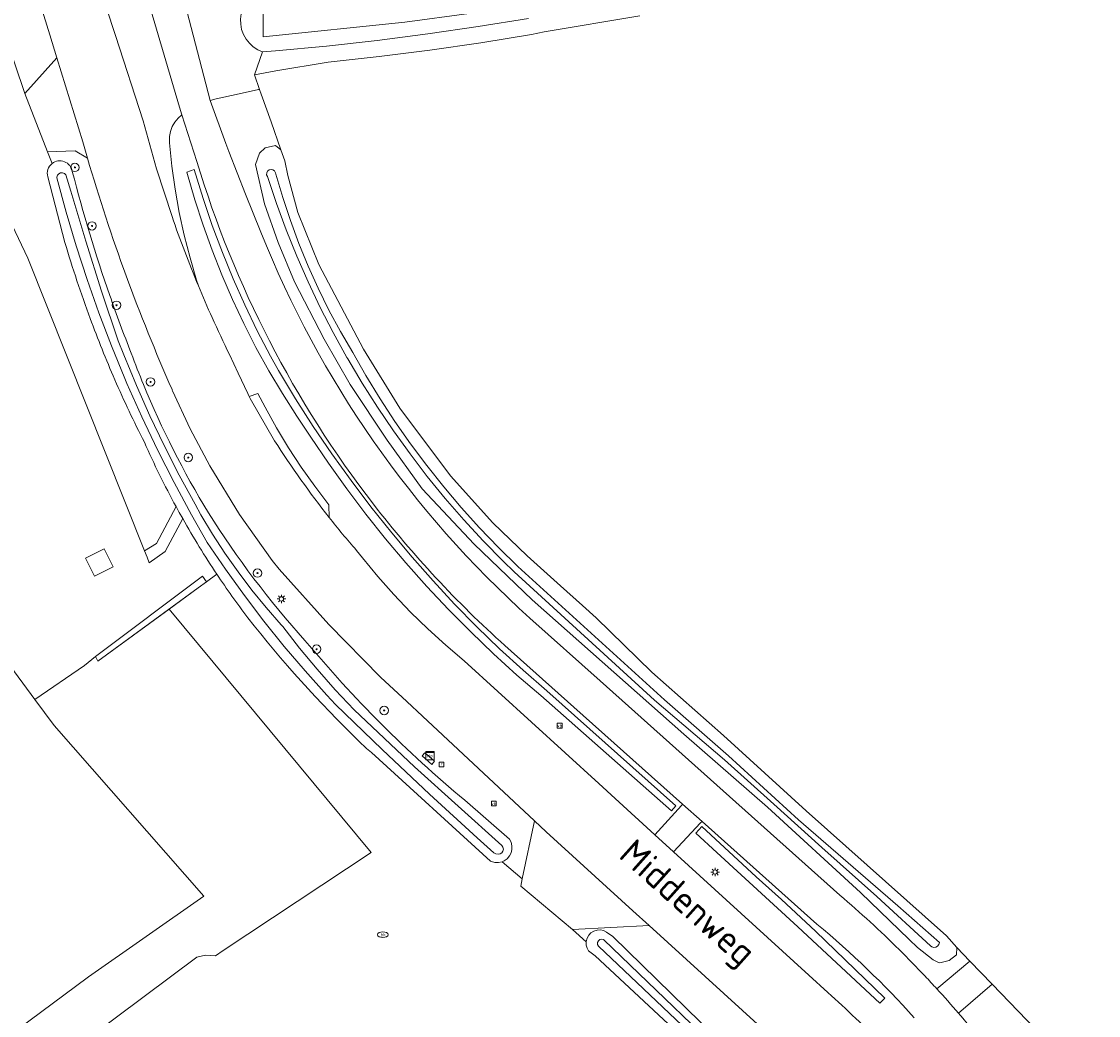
# Model space of a CAD drawing. Header units: metres. Extents: x 168032 to 180145, y 382923 to 399665.
# Tile 208 of 256: x 171078 to 171179, y 396056 to 396150. Entities that reach past the tile are written whole.
import ezdxf
from ezdxf.enums import TextEntityAlignment as Align

# ---------------------------------------------------------------- set-up
doc = ezdxf.new("R2010")
doc.units = ezdxf.units.M
doc.layers.get('0').update_dxf_attribs({"color": 8, "lineweight": 18})
for name, color, linetype, lineweight in [('B-WE-GR-BEPLANTING_CULTUUR_BOSPLANTSOEN-GV', 8, 'Continuous', 18), ('B-WE-GR-BOOM-S', 8, 'Continuous', 18), ('B-WE-GR-BOUWLAND-GV', 8, 'Continuous', 18), ('B-WE-GR-GROENVOORZIENING-GV', 8, 'Continuous', 18), ('B-WE-GR-HAAG-GV', 8, 'Continuous', 18), ('B-WE-IE-MEUBILAIR_WEGMEUBILAIR-S', 8, 'Continuous', 25), ('B-WE-KL-ET_LS_OV_LICHTMAST-S', 8, 'Continuous', 18), ('B-WE-KL-WATER-S', 8, 'Continuous', 18), ('B-WE-OG-BEBOUWING_LAGE TRAFO-GV', 8, 'Continuous', 18), ('B-WE-OG-BEBOUWING_SCHUUR-GV', 8, 'Continuous', 18), ('B-WE-OG-TERREIN_CULTUURSCHEIDING-GV', 8, 'Continuous', 18), ('B-WE-OG-TERREIN_ERF-GV', 8, 'Continuous', 18), ('B-WE-OG-TOPOGRAFIE-T18', 8, 'Continuous', 18), ('B-WE-OG-WATER_SLOOT-GV', 8, 'Continuous', 18), ('B-WE-OG-WEG-GV', 8, 'Continuous', 18), ('B-WE-RI-GWA_RIOOLPUT-S', 8, 'Continuous', 18), ('B-WE-RI-TERREINKAST-S', 8, 'Continuous', 18), ('B-WE-VH-ONVERHARD-GV', 8, 'Continuous', 18), ('B-WE-VH-VERHARDING_ASFALT-GV', 8, 'Continuous', 18), ('B-WE-VH-VERHARDING_BETONSTRAATSTEEN-GV', 8, 'Continuous', 18), ('B-WE-VH-VERHARDING_GRASBETONSTEEN-GV', 8, 'Continuous', 18)]:
    doc.layers.add(name, color=color, linetype=linetype, lineweight=lineweight)
doc.styles.add('NLCS-ISO', font='NLCS-ISO.ttf')
doc.styles.add('NLCS-ISO-M200-T18', font='NLCS-ISO.ttf', dxfattribs={"height": 0.36})

# ---------------------------------------------------------------- blocks, each defined once
blk = doc.blocks.new('SIE-WEG_VERKEERSBORD-SO')
at = {"color": 0, "linetype": 'ByBlock', "lineweight": 18}
blk.add_lwpolyline([(-1.125, -1.125), (1.125, -1.125), (1.125, 1.125), (-1.125, 1.125)], close=True, dxfattribs=at)
at = {"color": 0, "linetype": 'ByBlock', "lineweight": 18, "style": 'NLCS-ISO'}
blk.add_text('vb', height=1.5, dxfattribs=at).set_placement((0, 0), align=Align.MIDDLE_CENTER)
blk = doc.blocks.new('SRI-TERREINKAST-SO')
at = {"color": 0, "linetype": 'ByBlock', "lineweight": 18}
for points in [[(-2, 2), (2, 2), (2, 1.68), (-2, 1.68)], [(-2, 1.52), (2, 1.52), (2, -2), (-2, -2)]]:
    blk.add_lwpolyline(points, close=True, dxfattribs=at)
at = {"color": 0, "linetype": 'ByBlock', "lineweight": 18, "style": 'NLCS-ISO'}
blk.add_text('rio', height=1.5, dxfattribs=at).set_placement((0, 0), align=Align.MIDDLE_CENTER)
blk = doc.blocks.new('SKL-ET_OV_LICHTMAST-SO')
at = {"color": 0, "linetype": 'ByBlock', "lineweight": 18}
for points in [[(-1.25, 0), (-2, 0)], [(-1.41, 1.41), (-0.88, 0.88)], [(0, 2), (0, 1.25)], [(0.88, 0.88), (1.41, 1.41)], [(2, 0), (1.25, 0)], [(-1.41, -1.41), (-0.88, -0.88)], [(0, -1.25), (0, -2)], [(0.88, -0.88), (1.41, -1.41)]]:
    blk.add_lwpolyline(points, dxfattribs=at)
blk.add_circle((0, 0), 1, dxfattribs=at)
blk = doc.blocks.new('SKL-WATER_BRANDKRAAN_BRANDPUT-SO')
at = {"color": 0, "linetype": 'ByBlock', "lineweight": 18}
blk.add_ellipse((0, 0), major_axis=(2.5, 0), ratio=0.54, dxfattribs=at)
at = {"color": 0, "linetype": 'ByBlock', "lineweight": 18, "style": 'NLCS-ISO'}
blk.add_text('bk', height=1.5, dxfattribs=at).set_placement((0.16, 0), align=Align.MIDDLE_CENTER)
blk = doc.blocks.new('SRI-PUT_INSPECTIEPUT_RIOOLPUT-SO')
at = {"color": 0, "linetype": 'ByBlock', "lineweight": 18}
blk.add_lwpolyline([(-1.12, -1.12), (1.12, -1.12), (1.12, 1.12), (-1.12, 1.12)], close=True, dxfattribs=at)
at = {"color": 0, "linetype": 'ByBlock', "lineweight": 18, "style": 'NLCS-ISO'}
blk.add_text('r', height=1.5, dxfattribs=at).set_placement((0, 0.28), align=Align.MIDDLE_CENTER)
blk = doc.blocks.new('SGR-BOOM_01-SO')
at = {"linetype": 'ByBlock', "lineweight": 18}
h = blk.add_hatch(color=0, dxfattribs=at)
h.dxf.hatch_style = 1
edge = h.paths.add_edge_path()
edge.add_arc((0, 0), 0.25, 0, 360)
at = {"color": 0, "linetype": 'ByBlock', "lineweight": 18}
for radius in [2, 0.25]:
    blk.add_circle((0, 0), radius, dxfattribs=at)

msp = doc.modelspace()

# ---------------------------------------------------------------- linework, layer by layer
at = {"layer": 'B-WE-GR-BEPLANTING_CULTUUR_BOSPLANTSOEN-GV', "flags": 128}
for points in [[(171080.206, 396137.239), (171078.042, 396142.746), (171076.16, 396148.326)], [(171072.344, 396139.721), (171078.323, 396127.203), (171089.355, 396099.574), (171090.473, 396100.268), (171092.336, 396103.746)], [(171080.62, 396136.127), (171080.206, 396137.239)], [(171081.844, 396128.673), (171080.214, 396134.89)]]:
    msp.add_lwpolyline(points, dxfattribs=at)
at = {"layer": 'B-WE-GR-BEPLANTING_CULTUUR_BOSPLANTSOEN-GV'}
for points in [[(171080.214, 396134.89, -0.2990056), (171080.62, 396136.127)], [(171084.22, 396121.511, -0.0173496), (171081.844, 396128.673)], [(171086.552, 396115.726, -0.0141713), (171084.22, 396121.511)], [(171087.897, 396112.764, -0.0077086), (171086.552, 396115.726)], [(171089.338, 396109.826, -0.0071074), (171087.897, 396112.764)], [(171092.336, 396103.746, -0.0201119), (171089.338, 396109.826)]]:
    msp.add_lwpolyline(points, format="xyb", dxfattribs=at)
at = {"layer": 'B-WE-GR-BOUWLAND-GV', "flags": 128}
for points in [[(171136.108, 396150.084), (171127.082, 396148.55), (171125.895, 396148.309), (171121.094, 396147.533), (171116.3, 396146.84), (171111.493, 396146.226), (171106.678, 396145.692), (171101.742, 396144.871), (171099.729, 396144.497), (171100.212, 396143.131), (171100.37, 396142.684), (171101.297, 396140.058), (171102.229, 396137.42), (171102.589, 396136.401), (171102.889, 396134.99), (171103.843, 396131.524), (171105.824, 396126.59), (171110.024, 396118.598), (171113.46, 396113.033), (171118.229, 396106.67), (171122.237, 396102.22), (171125.496, 396099.095), (171128.625, 396096.278), (171130.694, 396094.415), (171131.993, 396093.246), (171137.24, 396088.133), (171144.015, 396082.141), (171151.836, 396075.052), (171165.066, 396063.242), (171166.04, 396062.135), (171167.275, 396060.856), (171169.387, 396058.669), (171173.473, 396054.437)], [(171018.532, 396010.745), (171084.048, 396059.376), (171094.968, 396066.979), (171080.826, 396083.085), (171079.004, 396085.553), (171070.848, 396096.6)]]:
    msp.add_lwpolyline(points, dxfattribs=at)
at = {"layer": 'B-WE-GR-GROENVOORZIENING-GV', "flags": 128}
msp.add_lwpolyline([(171125.619, 396149.824), (171120.861, 396149.055), (171116.092, 396148.365), (171111.311, 396147.754), (171106.521, 396147.223), (171101.723, 396146.771), (171100.493, 396146.668), (171099.729, 396144.497), (171101.742, 396144.871), (171106.678, 396145.692), (171111.493, 396146.226), (171116.3, 396146.84), (171121.094, 396147.533), (171125.895, 396148.309), (171127.082, 396148.55), (171136.108, 396150.084)], dxfattribs=at)
at = {"layer": 'B-WE-GR-HAAG-GV', "flags": 128}
for points in [[(171139.096, 396075.043), (171139.534, 396075.507), (171127.354, 396086.354), (171125.093, 396088.313), (171122.884, 396090.333), (171120.731, 396092.411), (171118.633, 396094.546), (171116.594, 396096.736), (171114.614, 396098.979), (171112.694, 396101.275), (171110.734, 396103.73), (171108.856, 396106.212), (171107.041, 396108.74), (171105.292, 396111.315), (171103.609, 396113.933), (171101.994, 396116.594), (171101.245, 396117.958), (171100.002, 396120.353), (171098.83, 396122.785), (171097.731, 396125.25), (171096.705, 396127.746), (171095.754, 396130.272), (171094.878, 396132.825), (171094.038, 396135.562), (171093.336, 396135.324), (171094.104, 396132.719), (171094.88, 396130.323), (171095.73, 396127.954), (171096.656, 396125.613), (171097.656, 396123.302), (171098.728, 396121.024), (171099.872, 396118.781), (171101.087, 396116.576), (171102.372, 396114.411), (171103.724, 396112.287), (171105.071, 396110.31), (171106.737, 396107.841), (171108.467, 396105.418), (171110.262, 396103.041), (171112.12, 396100.713), (171114.039, 396098.435), (171116.018, 396096.209), (171118.056, 396094.037), (171120.151, 396091.919), (171122.302, 396089.858), (171124.507, 396087.855), (171126.764, 396085.912)], [(171092.636, 396103.201), (171092.336, 396103.746), (171090.473, 396100.268), (171089.355, 396099.574), (171089.588, 396098.991), (171089.795, 396098.453), (171091.315, 396099.525), (171092.96, 396102.621)], [(171094.431, 396096.083), (171095.197, 396096.643), (171094.829, 396097.192), (171084.739, 396089.596), (171084.954, 396089.151)], [(171159.239, 396057.373), (171152.693, 396063.692), (171149.503, 396066.659), (171147.116, 396068.815), (171141.974, 396073.547), (171141.422, 396072.919), (171143.39, 396071.106), (171151.045, 396064.086), (171158.785, 396056.897)]]:
    msp.add_lwpolyline(points, close=True, dxfattribs=at)
at = {"layer": 'B-WE-OG-BEBOUWING_LAGE TRAFO-GV', "flags": 128}
msp.add_lwpolyline([(171115.827, 396080.508), (171115.574, 396080.218), (171116.48, 396079.425), (171116.734, 396079.714)], close=True, dxfattribs=at)
at = {"layer": 'B-WE-OG-BEBOUWING_SCHUUR-GV', "flags": 128}
msp.add_lwpolyline([(171085.529, 396099.772), (171083.77, 396098.887), (171084.627, 396097.184), (171086.386, 396098.069)], close=True, dxfattribs=at)
at = {"layer": 'B-WE-OG-TERREIN_CULTUURSCHEIDING-GV', "flags": 128}
msp.add_lwpolyline([(171098.431, 396149.272), (171098.416, 396149.771), (171098.48, 396150.267), (171098.623, 396150.745), (171098.841, 396151.195), (171099.127, 396151.605), (171099.475, 396151.964), (171099.81, 396152.22), (171097.463, 396153.341), (171096.719, 396153.31), (171092.57, 396153.591), (171095.536, 396142.094), (171096.125, 396142.224), (171098.276, 396142.702), (171100.112, 396143.109), (171100.212, 396143.131), (171099.729, 396144.497), (171100.493, 396146.668), (171100.037, 396146.872), (171099.619, 396147.146), (171099.25, 396147.484), (171098.94, 396147.875), (171098.696, 396148.311), (171098.525, 396148.781)], close=True, dxfattribs=at)
msp.add_lwpolyline([(171033.138, 395999.703), (171036.991, 396004.137), (171030.713, 396012.539), (171084.65, 396053.161), (171084.231, 396053.696), (171094.281, 396061.214), (171095.101, 396061.419), (171096.05, 396061.352), (171096.791, 396061.854), (171110.753, 396071.117), (171091.665, 396094.06), (171084.954, 396089.151), (171084.739, 396089.596), (171083.689, 396088.745), (171079.004, 396085.553), (171080.826, 396083.085), (171094.968, 396066.979), (171084.048, 396059.376), (171018.532, 396010.745), (171040.343, 395973.286)], dxfattribs=at)
at = {"layer": 'B-WE-OG-TERREIN_ERF-GV', "flags": 128}
for points in [[(171092.96, 396102.621), (171091.315, 396099.525), (171089.795, 396098.453), (171089.588, 396098.991), (171089.355, 396099.574), (171078.323, 396127.203), (171072.344, 396139.721), (171054.637, 396137.223), (171054.956, 396136.413), (171060.005, 396122.986), (171065.553, 396106.686), (171070.848, 396096.6), (171079.004, 396085.553), (171083.689, 396088.745), (171084.739, 396089.596), (171094.829, 396097.192), (171095.197, 396096.643)], [(171096.187, 396097.367), (171095.197, 396096.643)], [(171095.197, 396096.643), (171096.187, 396097.367)], [(171095.197, 396096.643), (171094.431, 396096.083), (171091.665, 396094.06), (171110.753, 396071.117), (171096.791, 396061.854), (171096.05, 396061.352), (171095.101, 396061.419), (171094.281, 396061.214), (171084.231, 396053.696), (171084.65, 396053.161), (171030.713, 396012.539), (171036.991, 396004.137), (171033.138, 395999.703)], [(171146.177, 396048.056), (171131.888, 396061.367), (171131.285, 396061.816), (171131.146, 396062.064), (171131.062, 396062.368), (171131.056, 396062.684), (171129.753, 396063.829), (171124.878, 396067.938), (171125.023, 396068.626), (171123.107, 396070.24), (171122.778, 396070.164), (171122.44, 396070.168), (171122.112, 396070.25), (171122.034, 396070.283), (171110.776, 396080.548), (171110.323, 396080.927), (171109.595, 396081.625)]]:
    msp.add_lwpolyline(points, dxfattribs=at)
at = {"layer": 'B-WE-OG-TERREIN_ERF-GV'}
for points in [[(171096.187, 396097.367, -0.0183149), (171092.96, 396102.621)], [(171099.098, 396093.269, -0.0149624), (171096.187, 396097.367)], [(171109.595, 396081.625, -0.0340994), (171099.098, 396093.269)]]:
    msp.add_lwpolyline(points, format="xyb", dxfattribs=at)
at = {"layer": 'B-WE-OG-WATER_SLOOT-GV', "flags": 128}
for points in [[(171126.088, 396151.101), (171113.924, 396149.473), (171100.564, 396148.088), (171100.564, 396150.683)], [(171100.564, 396150.683), (171100.564, 396148.088), (171113.924, 396149.473), (171126.088, 396151.101)], [(171098.416, 396149.771), (171098.431, 396149.272), (171098.525, 396148.781), (171098.696, 396148.311), (171098.94, 396147.875), (171099.25, 396147.484), (171099.619, 396147.146), (171100.037, 396146.872), (171100.493, 396146.668), (171101.723, 396146.771), (171106.521, 396147.223), (171111.311, 396147.754), (171116.092, 396148.365), (171120.861, 396149.055), (171125.619, 396149.824)], [(171080.214, 396134.89), (171081.844, 396128.673)], [(171092.336, 396103.746), (171092.636, 396103.201), (171092.96, 396102.621)], [(171109.595, 396081.625), (171110.323, 396080.927), (171110.776, 396080.548), (171122.034, 396070.283), (171122.112, 396070.25), (171122.44, 396070.168), (171122.778, 396070.164), (171123.107, 396070.24), (171123.304, 396070.328), (171123.58, 396070.522), (171123.803, 396070.776), (171123.961, 396071.075), (171124.044, 396071.403), (171124.048, 396071.741), (171123.972, 396072.07), (171123.822, 396072.373), (171119.594, 396076.031)]]:
    msp.add_lwpolyline(points, dxfattribs=at)
for points in [[(171166.04, 396062.135), (171165.066, 396063.242), (171151.836, 396075.052), (171144.015, 396082.141), (171137.24, 396088.133), (171131.993, 396093.246), (171130.694, 396094.415), (171128.625, 396096.278), (171125.496, 396099.095), (171122.237, 396102.22), (171118.229, 396106.67), (171113.46, 396113.033), (171110.024, 396118.598), (171105.824, 396126.59), (171103.843, 396131.524), (171102.889, 396134.99), (171102.589, 396136.401), (171102.229, 396137.42), (171101.732, 396137.837), (171100.734, 396137.616), (171100.221, 396137.099), (171099.825, 396136.046), (171100.667, 396132.342), (171101.983, 396128.672), (171103.525, 396124.962), (171106.312, 396119.558), (171108.784, 396115.286), (171112.25, 396110.019), (171115.578, 396105.432), (171120.475, 396100.193), (171125.96, 396094.967), (171140.276, 396082.287), (171148.178, 396075.395), (171156.951, 396067.343), (171161.54, 396062.895), (171162.322, 396062.137), (171163.821, 396060.96), (171164.329, 396060.738), (171164.451, 396060.685), (171165.335, 396060.926), (171166.033, 396061.434)], [(171103.925, 396128.585), (171104.799, 396126.457), (171105.747, 396124.362), (171106.767, 396122.3), (171107.858, 396120.275), (171109.019, 396118.29), (171110.249, 396116.129), (171111.587, 396113.936), (171112.993, 396111.786), (171114.465, 396109.681), (171116.002, 396107.623), (171117.602, 396105.613), (171119.264, 396103.655), (171120.987, 396101.749), (171122.767, 396099.897), (171124.605, 396098.102), (171138.437, 396085.524), (171144.486, 396080.215), (171151.111, 396074.177), (171160.48, 396066.071), (171164.422, 396062.613), (171164.367, 396062.421), (171164.241, 396062.265), (171164.065, 396062.171), (171163.866, 396062.153), (171163.676, 396062.213), (171163.561, 396062.301), (171158.485, 396066.957), (171153.312, 396071.569), (171148.78, 396075.658), (171144.119, 396079.865), (171137.517, 396085.481), (171124.247, 396097.589), (171123.207, 396098.604), (171121.331, 396100.523), (171119.512, 396102.497), (171117.753, 396104.524), (171116.055, 396106.603), (171114.42, 396108.731), (171112.849, 396110.907), (171111.344, 396113.129), (171109.905, 396115.395), (171108.535, 396117.703), (171108.458, 396117.837), (171107.169, 396120.173), (171105.951, 396122.546), (171104.804, 396124.955), (171103.73, 396127.397), (171102.73, 396129.87), (171101.805, 396132.373), (171100.955, 396134.901), (171100.884, 396135.071), (171100.891, 396135.255), (171100.975, 396135.419), (171101.12, 396135.532), (171101.299, 396135.574), (171101.479, 396135.538), (171101.627, 396135.429), (171101.717, 396135.265), (171101.753, 396135.132), (171102.401, 396132.925), (171103.125, 396130.741)], [(171160.48, 396066.071), (171151.111, 396074.177), (171144.486, 396080.215), (171138.437, 396085.524), (171124.605, 396098.102), (171122.767, 396099.897), (171120.987, 396101.749), (171119.264, 396103.655), (171117.602, 396105.613), (171116.002, 396107.623), (171114.465, 396109.681), (171112.993, 396111.786), (171111.587, 396113.936), (171110.249, 396116.129), (171109.019, 396118.29), (171107.858, 396120.275), (171106.767, 396122.3), (171105.747, 396124.362), (171104.799, 396126.457), (171103.925, 396128.585), (171103.125, 396130.741), (171102.401, 396132.925), (171101.753, 396135.132), (171101.717, 396135.265), (171101.627, 396135.429), (171101.479, 396135.538), (171101.299, 396135.574), (171101.12, 396135.532), (171100.975, 396135.419), (171100.891, 396135.255), (171100.884, 396135.071), (171100.955, 396134.901), (171101.805, 396132.373), (171102.73, 396129.87), (171103.73, 396127.397), (171104.804, 396124.955), (171105.951, 396122.546), (171107.169, 396120.173), (171108.458, 396117.837), (171108.535, 396117.703), (171109.905, 396115.395), (171111.344, 396113.129), (171112.849, 396110.907), (171114.42, 396108.731), (171116.055, 396106.603), (171117.753, 396104.524), (171119.512, 396102.497), (171121.331, 396100.523), (171123.207, 396098.604), (171124.247, 396097.589), (171137.517, 396085.481), (171144.119, 396079.865), (171148.78, 396075.658), (171153.312, 396071.569), (171158.485, 396066.957), (171163.561, 396062.301), (171163.676, 396062.213), (171163.866, 396062.153), (171164.065, 396062.171), (171164.241, 396062.265), (171164.367, 396062.421), (171164.422, 396062.613)], [(171081.62, 396135.263), (171081.801, 396135.194), (171081.939, 396135.058), (171082.383, 396133.521), (171083.803, 396128.79), (171085.299, 396124.082), (171086.871, 396119.399), (171087.394, 396118.074), (171088.595, 396115.185), (171089.87, 396112.328), (171091.217, 396109.505), (171092.636, 396106.717), (171094.126, 396103.966), (171094.672, 396102.99), (171095.774, 396101.145), (171096.944, 396099.343), (171098.18, 396097.585), (171099.481, 396095.875), (171100.844, 396094.214), (171102.269, 396092.605), (171102.398, 396092.433), (171103.99, 396090.392), (171105.644, 396088.401), (171107.358, 396086.463), (171109.132, 396084.578), (171114.84, 396079.205), (171123.093, 396071.774), (171123.195, 396071.62), (171123.232, 396071.428), (171123.19, 396071.237), (171123.076, 396071.078), (171122.941, 396070.991), (171122.732, 396070.939), (171122.518, 396070.965), (171122.328, 396071.067), (171120.757, 396072.484), (171116.25, 396076.622), (171111.796, 396080.817), (171107.396, 396085.07), (171106.559, 396085.969), (171104.522, 396088.24), (171102.545, 396090.563), (171100.63, 396092.937), (171098.778, 396095.361), (171096.99, 396097.832), (171095.267, 396100.349), (171093.778, 396102.985), (171092.149, 396106.024), (171090.59, 396109.1), (171089.103, 396112.211), (171087.689, 396115.355), (171087.489, 396115.829), (171086.231, 396118.918), (171085.048, 396122.037), (171083.94, 396125.183), (171082.908, 396128.355), (171081.952, 396131.55), (171081.073, 396134.767), (171081.074, 396134.835), (171081.129, 396135.02), (171081.253, 396135.168), (171081.427, 396135.254)], [(171114.84, 396079.205), (171109.132, 396084.578), (171107.358, 396086.463), (171105.644, 396088.401), (171103.99, 396090.392), (171102.398, 396092.433), (171102.269, 396092.605), (171100.844, 396094.214), (171099.481, 396095.875), (171098.18, 396097.585), (171096.944, 396099.343), (171095.774, 396101.145), (171094.672, 396102.99), (171094.126, 396103.966), (171092.636, 396106.717), (171091.217, 396109.505), (171089.87, 396112.328), (171088.595, 396115.185), (171087.394, 396118.074), (171086.871, 396119.399), (171085.299, 396124.082), (171083.803, 396128.79), (171082.383, 396133.521), (171081.939, 396135.058), (171081.801, 396135.194), (171081.62, 396135.263), (171081.427, 396135.254), (171081.253, 396135.168), (171081.129, 396135.02), (171081.074, 396134.835), (171081.073, 396134.767), (171081.952, 396131.55), (171082.908, 396128.355), (171083.94, 396125.183), (171085.048, 396122.037), (171086.231, 396118.918), (171087.489, 396115.829), (171087.689, 396115.355), (171089.103, 396112.211), (171090.59, 396109.1), (171092.149, 396106.024), (171093.778, 396102.985), (171095.267, 396100.349), (171096.99, 396097.832), (171098.778, 396095.361), (171100.63, 396092.937), (171102.545, 396090.563), (171104.522, 396088.24), (171106.559, 396085.969), (171107.396, 396085.07), (171111.796, 396080.817), (171116.25, 396076.622), (171120.757, 396072.484), (171122.328, 396071.067), (171122.518, 396070.965), (171122.732, 396070.939), (171122.941, 396070.991), (171123.076, 396071.078), (171123.19, 396071.237), (171123.232, 396071.428), (171123.195, 396071.62), (171123.093, 396071.774)], [(171147.387, 396048.421), (171147.633, 396049.129), (171147.396, 396049.688), (171133.56, 396063.171), (171132.987, 396063.597), (171132.703, 396063.735), (171132.394, 396063.798), (171132.078, 396063.781), (171131.777, 396063.686), (171131.509, 396063.519), (171131.291, 396063.29), (171131.138, 396063.014), (171131.059, 396062.708), (171131.056, 396062.684), (171131.062, 396062.368), (171131.146, 396062.064), (171131.285, 396061.816), (171131.888, 396061.367), (171146.177, 396048.056), (171146.377, 396047.908), (171146.57, 396047.764), (171147.006, 396047.908)], [(171132.203, 396062.267), (171132.129, 396062.432), (171132.133, 396062.613), (171132.214, 396062.775), (171132.356, 396062.887), (171132.532, 396062.927), (171132.709, 396062.889), (171132.735, 396062.876), (171146.739, 396049.411), (171146.807, 396049.261), (171146.797, 396049.096), (171146.712, 396048.955), (171146.571, 396048.869), (171146.407, 396048.859), (171146.256, 396048.926), (171146.176, 396049.014)], [(171132.735, 396062.876), (171132.709, 396062.889), (171132.532, 396062.927), (171132.356, 396062.887), (171132.214, 396062.775), (171132.133, 396062.613), (171132.129, 396062.432), (171132.203, 396062.267), (171146.176, 396049.014), (171146.256, 396048.926), (171146.407, 396048.859), (171146.571, 396048.869), (171146.712, 396048.955), (171146.797, 396049.096), (171146.807, 396049.261), (171146.739, 396049.411)]]:
    msp.add_lwpolyline(points, close=True, dxfattribs=at)
at = {"layer": 'B-WE-OG-WATER_SLOOT-GV'}
for points in [[(171082.535, 396135.379, 0.5764618), (171080.62, 396136.127)], [(171080.62, 396136.127, 0.2990056), (171080.214, 396134.89)], [(171086.071, 396123.691, -0.0210372), (171082.535, 396135.379)], [(171081.844, 396128.673, 0.0173496), (171084.22, 396121.511)], [(171088.106, 396118.219, -0.0100241), (171086.071, 396123.691)], [(171084.22, 396121.511, 0.0141713), (171086.552, 396115.726)], [(171089.256, 396115.263, -0.0093702), (171088.106, 396118.219)], [(171086.552, 396115.726, 0.0077086), (171087.897, 396112.764)], [(171095.392, 396103.169, -0.0398362), (171089.256, 396115.263)], [(171087.897, 396112.764, 0.0071074), (171089.338, 396109.826)], [(171089.338, 396109.826, 0.0201119), (171092.336, 396103.746)], [(171104.502, 396091.121, -0.043484), (171095.392, 396103.169)], [(171092.96, 396102.621, 0.0183149), (171096.187, 396097.367)], [(171096.187, 396097.367, 0.0149624), (171099.098, 396093.269)], [(171099.098, 396093.269, 0.0340994), (171109.595, 396081.625)], [(171119.594, 396076.031, -0.0452588), (171104.502, 396091.121)]]:
    msp.add_lwpolyline(points, format="xyb", dxfattribs=at)
at = {"layer": 'B-WE-OG-WEG-GV', "flags": 128}
for points in [[(171076.16, 396148.326), (171078.042, 396142.746), (171081.08, 396146.112), (171080.413, 396148.285), (171079.571, 396151.026), (171074.153, 396168.662)], [(171101.297, 396140.058), (171100.37, 396142.684), (171100.212, 396143.131), (171100.112, 396143.109), (171098.276, 396142.702), (171096.125, 396142.224), (171095.536, 396142.094), (171097.024, 396138.014), (171097.301, 396137.281), (171098.877, 396133.236), (171100.345, 396129.652)], [(171094.298, 396136.319), (171092.884, 396140.724), (171092.52, 396140.405), (171092.213, 396140.032), (171091.972, 396139.613), (171091.803, 396139.159), (171091.711, 396138.685), (171091.699, 396138.201), (171091.708, 396138.077), (171091.939, 396135.881), (171092.249, 396133.696), (171092.638, 396131.523), (171093.106, 396129.365), (171093.652, 396127.226), (171094.274, 396125.108), (171094.441, 396124.586)], [(171164.169, 396058.231), (171167.275, 396060.856), (171166.04, 396062.135), (171166.033, 396061.434), (171165.335, 396060.926), (171164.451, 396060.685), (171164.329, 396060.738), (171163.821, 396060.96), (171162.322, 396062.137), (171161.54, 396062.895), (171156.951, 396067.343), (171148.178, 396075.395), (171140.276, 396082.287), (171125.96, 396094.967), (171120.475, 396100.193), (171115.578, 396105.432), (171112.25, 396110.019), (171108.784, 396115.286), (171106.312, 396119.558), (171103.525, 396124.962), (171101.983, 396128.672), (171100.667, 396132.342), (171099.825, 396136.046), (171100.221, 396137.099), (171100.734, 396137.616), (171101.732, 396137.837), (171102.229, 396137.42), (171101.297, 396140.058)], [(171083.958, 396136.651), (171082.815, 396137.333), (171080.206, 396137.239), (171080.62, 396136.127)], [(171097.381, 396118.097), (171098.204, 396116.349), (171099.108, 396114.43), (171099.242, 396114.144), (171100.061, 396114.433), (171100.736, 396113.125), (171101.806, 396111.199), (171102.945, 396109.312), (171104.152, 396107.469), (171105.425, 396105.67), (171106.762, 396103.919), (171106.791, 396102.726)], [(171115.588, 396083.966), (171114.109, 396085.346), (171111.647, 396087.642), (171106.743, 396092.639), (171102.069, 396097.851), (171101.409, 396098.654), (171098.312, 396103.017), (171095.527, 396107.585), (171093.673, 396111.092), (171092.003, 396114.69), (171091.978, 396114.746), (171091.954, 396114.802)], [(171109.361, 396099.624), (171109.929, 396098.905), (171111.386, 396097.152), (171112.903, 396095.451), (171114.479, 396093.804), (171116.111, 396092.214), (171117.799, 396090.682), (171119.539, 396089.21), (171132.237, 396077.627), (171133.79, 396076.211), (171137.552, 396072.779)], [(171125.74, 396093.231), (171132.363, 396087.314), (171155.019, 396067.073)], [(171137.552, 396072.779), (171140.044, 396075.554), (171140.153, 396075.675), (171129.886, 396084.836), (171123.379, 396090.642)], [(171119.594, 396076.031), (171123.822, 396072.373), (171123.972, 396072.07), (171124.048, 396071.741), (171124.044, 396071.403), (171123.961, 396071.075), (171123.803, 396070.776), (171123.58, 396070.522), (171123.304, 396070.328), (171123.107, 396070.24), (171125.023, 396068.626), (171126.176, 396074.092), (171115.588, 396083.966)], [(171152.841, 396064.354), (171141.992, 396074.034), (171141.861, 396073.894), (171139.314, 396071.173)], [(171139.314, 396071.173), (171152.066, 396059.541), (171153.876, 396057.89)], [(171149.337, 396052.986), (171136.995, 396064.212), (171129.753, 396063.829), (171131.056, 396062.684), (171131.059, 396062.708), (171131.138, 396063.014), (171131.291, 396063.29), (171131.509, 396063.519), (171131.777, 396063.686), (171132.078, 396063.781), (171132.394, 396063.798), (171132.703, 396063.735), (171132.987, 396063.597), (171133.56, 396063.171), (171147.396, 396049.688), (171147.633, 396049.129), (171147.387, 396048.421), (171147.006, 396047.908), (171146.57, 396047.764)], [(171261.643, 395991.964), (171238.517, 396008.227), (171231.714, 396012.548), (171231.463, 396013.247), (171231.654, 396014.195), (171232.85, 396014.927), (171229.948, 396016.933), (171228.238, 396018.115), (171228.703, 396017.476), (171228.664, 396016.992), (171228.109, 396016.762), (171227.13, 396016.912), (171212.229, 396027.076), (171200.254, 396034.876), (171189.777, 396041.756), (171177.152, 396049.717), (171170.994, 396053.776), (171170.661, 396054.536), (171171.153, 396054.94), (171172.1, 396055.007), (171173.473, 396054.437), (171169.387, 396058.669), (171166.204, 396055.935)]]:
    msp.add_lwpolyline(points, dxfattribs=at)
at = {"layer": 'B-WE-OG-WEG-GV'}
for points in [[(171080.62, 396136.127, -0.5764618), (171082.535, 396135.379)], [(171087.625, 396125.522, -0.0164623), (171083.958, 396136.651)], [(171082.535, 396135.379, 0.0210372), (171086.071, 396123.691)], [(171110.971, 396103.974, -0.0915529), (171094.298, 396136.319)], [(171100.345, 396129.652, 0.115605), (171125.74, 396093.231)], [(171091.954, 396114.802, -0.0163029), (171087.625, 396125.522)], [(171094.441, 396124.586, 0.0073859), (171095.741, 396121.584)], [(171086.071, 396123.691, 0.0100241), (171088.106, 396118.219)], [(171095.741, 396121.584, 0.0084808), (171097.381, 396118.097)], [(171088.106, 396118.219, 0.0093702), (171089.256, 396115.263)], [(171089.256, 396115.263, 0.0398362), (171095.392, 396103.169)], [(171123.379, 396090.642, -0.0455349), (171110.971, 396103.974)], [(171095.392, 396103.169, 0.043484), (171104.502, 396091.121)], [(171106.791, 396102.726, 0.011633), (171109.361, 396099.624)], [(171104.502, 396091.121, 0.0452588), (171119.594, 396076.031)], [(171155.019, 396067.073, -0.0184868), (171160.603, 396061.943)], [(171162.033, 396055.517, 0.0354412), (171152.841, 396064.354)], [(171160.603, 396061.943, -0.0086863), (171163.049, 396059.438)], [(171163.049, 396059.438, -0.0038462), (171164.169, 396058.231)], [(171153.876, 396057.89, -0.0225128), (171159.014, 396052.9)], [(171166.204, 396055.935, -0.0491393), (171177.729, 396039.517)]]:
    msp.add_lwpolyline(points, format="xyb", dxfattribs=at)
at = {"layer": 'B-WE-OG-WEG-GV', "flags": 128}
for points in [[(171139.096, 396075.043), (171126.764, 396085.912), (171124.507, 396087.855), (171122.302, 396089.858), (171120.151, 396091.919), (171118.056, 396094.037), (171116.018, 396096.209), (171114.039, 396098.435), (171112.12, 396100.713), (171110.262, 396103.041), (171108.467, 396105.418), (171106.737, 396107.841), (171105.071, 396110.31), (171103.724, 396112.287), (171102.372, 396114.411), (171101.087, 396116.576), (171099.872, 396118.781), (171098.728, 396121.024), (171097.656, 396123.302), (171096.656, 396125.613), (171095.73, 396127.954), (171094.88, 396130.323), (171094.104, 396132.719), (171093.336, 396135.324), (171094.038, 396135.562), (171094.878, 396132.825), (171095.754, 396130.272), (171096.705, 396127.746), (171097.731, 396125.25), (171098.83, 396122.785), (171100.002, 396120.353), (171101.245, 396117.958), (171101.994, 396116.594), (171103.609, 396113.933), (171105.292, 396111.315), (171107.041, 396108.74), (171108.856, 396106.212), (171110.734, 396103.73), (171112.694, 396101.275), (171114.614, 396098.979), (171116.594, 396096.736), (171118.633, 396094.546), (171120.731, 396092.411), (171122.884, 396090.333), (171125.093, 396088.313), (171127.354, 396086.354), (171139.534, 396075.507)], [(171116.48, 396079.425), (171115.574, 396080.218), (171115.827, 396080.508), (171116.734, 396079.714)], [(171141.422, 396072.919), (171141.974, 396073.547), (171147.116, 396068.815), (171149.503, 396066.659), (171152.693, 396063.692), (171159.239, 396057.373), (171158.785, 396056.897), (171151.045, 396064.086), (171143.39, 396071.106)]]:
    msp.add_lwpolyline(points, close=True, dxfattribs=at)
at = {"layer": 'B-WE-VH-ONVERHARD-GV', "flags": 128}
for points in [[(171139.096, 396075.043), (171139.534, 396075.507), (171127.354, 396086.354), (171125.093, 396088.313), (171122.884, 396090.333), (171120.731, 396092.411), (171118.633, 396094.546), (171116.594, 396096.736), (171114.614, 396098.979), (171112.694, 396101.275), (171110.734, 396103.73), (171108.856, 396106.212), (171107.041, 396108.74), (171105.292, 396111.315), (171103.609, 396113.933), (171101.994, 396116.594), (171101.245, 396117.958), (171100.002, 396120.353), (171098.83, 396122.785), (171097.731, 396125.25), (171096.705, 396127.746), (171095.754, 396130.272), (171094.878, 396132.825), (171094.038, 396135.562), (171093.336, 396135.324), (171094.104, 396132.719), (171094.88, 396130.323), (171095.73, 396127.954), (171096.656, 396125.613), (171097.656, 396123.302), (171098.728, 396121.024), (171099.872, 396118.781), (171101.087, 396116.576), (171102.372, 396114.411), (171103.724, 396112.287), (171105.071, 396110.31), (171106.737, 396107.841), (171108.467, 396105.418), (171110.262, 396103.041), (171112.12, 396100.713), (171114.039, 396098.435), (171116.018, 396096.209), (171118.056, 396094.037), (171120.151, 396091.919), (171122.302, 396089.858), (171124.507, 396087.855), (171126.764, 396085.912)], [(171092.636, 396103.201), (171092.336, 396103.746), (171090.473, 396100.268), (171089.355, 396099.574), (171089.588, 396098.991), (171089.795, 396098.453), (171091.315, 396099.525), (171092.96, 396102.621)], [(171084.739, 396089.596), (171084.954, 396089.151), (171091.665, 396094.06), (171094.431, 396096.083), (171095.197, 396096.643), (171094.829, 396097.192)], [(171141.422, 396072.919), (171143.39, 396071.106), (171151.045, 396064.086), (171158.785, 396056.897), (171159.239, 396057.373), (171152.693, 396063.692), (171149.503, 396066.659), (171147.116, 396068.815), (171141.974, 396073.547)]]:
    msp.add_lwpolyline(points, close=True, dxfattribs=at)
at = {"layer": 'B-WE-VH-VERHARDING_ASFALT-GV', "flags": 128}
for points in [[(171091.949, 396131.124), (171090.493, 396135.616), (171089.224, 396140.164), (171086.606, 396148.214), (171085.735, 396150.891), (171084.005, 396156.212), (171079.589, 396169.871), (171078.632, 396172.801), (171077.979, 396172.629), (171073.298, 396171.397), (171073.314, 396171.346), (171074.153, 396168.662), (171079.571, 396151.026), (171080.413, 396148.285), (171081.08, 396146.112), (171083.515, 396138.187), (171083.958, 396136.651)], [(171100.345, 396129.652), (171098.877, 396133.236), (171097.301, 396137.281), (171097.024, 396138.014), (171095.536, 396142.094), (171092.57, 396153.591), (171091.983, 396153.63), (171089.021, 396153.831), (171089.93, 396150.737)], [(171089.93, 396150.737), (171092.657, 396141.455), (171092.884, 396140.724), (171094.298, 396136.319)], [(171101.635, 396109.972), (171099.336, 396113.945), (171099.242, 396114.144), (171099.108, 396114.43), (171098.204, 396116.349), (171097.381, 396118.097)], [(171091.954, 396114.802), (171091.978, 396114.746), (171092.003, 396114.69), (171093.673, 396111.092), (171095.527, 396107.585), (171098.312, 396103.017), (171101.409, 396098.654), (171102.069, 396097.851), (171106.743, 396092.639), (171111.647, 396087.642), (171114.109, 396085.346), (171115.588, 396083.966), (171126.176, 396074.092), (171127.284, 396073.059), (171135.467, 396065.604), (171136.995, 396064.212), (171149.337, 396052.986), (171154.722, 396047.691), (171160.169, 396041.03), (171165.972, 396032.07), (171167.807, 396027.502), (171174.402, 396029.666)], [(171153.876, 396057.89), (171152.066, 396059.541), (171139.314, 396071.173), (171137.552, 396072.779), (171133.79, 396076.211), (171132.237, 396077.627), (171119.539, 396089.21), (171117.799, 396090.682), (171116.111, 396092.214), (171114.479, 396093.804), (171112.903, 396095.451), (171111.386, 396097.152), (171109.929, 396098.905), (171109.361, 396099.624)], [(171155.019, 396067.073), (171132.363, 396087.314), (171125.74, 396093.231)], [(171123.379, 396090.642), (171129.886, 396084.836), (171140.153, 396075.675), (171141.992, 396074.034), (171152.841, 396064.354)]]:
    msp.add_lwpolyline(points, dxfattribs=at)
at = {"layer": 'B-WE-VH-VERHARDING_ASFALT-GV'}
for points in [[(171083.958, 396136.651, 0.0164623), (171087.625, 396125.522)], [(171094.298, 396136.319, 0.0915529), (171110.971, 396103.974)], [(171094.441, 396124.586, -0.0152893), (171091.949, 396131.124)], [(171125.74, 396093.231, -0.115605), (171100.345, 396129.652)], [(171087.625, 396125.522, 0.0163029), (171091.954, 396114.802)], [(171095.741, 396121.584, -0.0073859), (171094.441, 396124.586)], [(171097.381, 396118.097, -0.0084808), (171095.741, 396121.584)], [(171106.791, 396102.726, -0.0253328), (171101.635, 396109.972)], [(171110.971, 396103.974, 0.0455349), (171123.379, 396090.642)], [(171109.361, 396099.624, -0.011633), (171106.791, 396102.726)], [(171160.603, 396061.943, 0.0184868), (171155.019, 396067.073)], [(171152.841, 396064.354, -0.0354412), (171162.033, 396055.517)], [(171163.049, 396059.438, 0.0086863), (171160.603, 396061.943)], [(171164.169, 396058.231, 0.0038462), (171163.049, 396059.438)], [(171166.204, 396055.935, 0.0076058), (171164.169, 396058.231)], [(171159.014, 396052.9, 0.0225128), (171153.876, 396057.89)], [(171177.729, 396039.517, 0.0491393), (171166.204, 396055.935)]]:
    msp.add_lwpolyline(points, format="xyb", dxfattribs=at)
at = {"layer": 'B-WE-VH-VERHARDING_BETONSTRAATSTEEN-GV', "flags": 128}
for points in [[(171085.735, 396150.891), (171086.606, 396148.214), (171089.224, 396140.164), (171090.493, 396135.616), (171091.949, 396131.124)], [(171094.441, 396124.586), (171094.274, 396125.108), (171093.652, 396127.226), (171093.106, 396129.365), (171092.638, 396131.523), (171092.249, 396133.696), (171091.939, 396135.881), (171091.708, 396138.077), (171091.699, 396138.201), (171091.711, 396138.685), (171091.803, 396139.159), (171091.972, 396139.613), (171092.213, 396140.032), (171092.52, 396140.405), (171092.884, 396140.724), (171092.657, 396141.455), (171089.93, 396150.737)], [(171169.387, 396058.669), (171167.275, 396060.856), (171164.169, 396058.231)], [(171166.204, 396055.935), (171169.387, 396058.669)]]:
    msp.add_lwpolyline(points, dxfattribs=at)
for points in [[(171081.08, 396146.112), (171078.042, 396142.746), (171080.206, 396137.239), (171082.815, 396137.333), (171083.958, 396136.651), (171083.515, 396138.187)], [(171141.861, 396073.894), (171141.992, 396074.034), (171140.153, 396075.675), (171140.044, 396075.554), (171137.552, 396072.779), (171139.314, 396071.173)], [(171135.467, 396065.604), (171127.284, 396073.059), (171126.176, 396074.092), (171125.023, 396068.626), (171124.878, 396067.938), (171129.753, 396063.829), (171136.995, 396064.212)]]:
    msp.add_lwpolyline(points, close=True, dxfattribs=at)
at = {"layer": 'B-WE-VH-VERHARDING_BETONSTRAATSTEEN-GV'}
for points in [[(171091.949, 396131.124, 0.0152893), (171094.441, 396124.586)], [(171164.169, 396058.231, -0.0076058), (171166.204, 396055.935)]]:
    msp.add_lwpolyline(points, format="xyb", dxfattribs=at)
at = {"layer": 'B-WE-VH-VERHARDING_GRASBETONSTEEN-GV', "flags": 128}
for points in [[(171104.152, 396107.469), (171102.945, 396109.312), (171101.806, 396111.199), (171100.736, 396113.125), (171100.061, 396114.433), (171099.242, 396114.144), (171099.336, 396113.945), (171101.635, 396109.972)], [(171106.791, 396102.726), (171106.762, 396103.919), (171105.425, 396105.67), (171104.152, 396107.469)]]:
    msp.add_lwpolyline(points, dxfattribs=at)
at = {"layer": 'B-WE-VH-VERHARDING_GRASBETONSTEEN-GV'}
msp.add_lwpolyline([(171101.635, 396109.972, 0.0253328), (171106.791, 396102.726)], format="xyb", dxfattribs=at)

# ---------------------------------------------------------------- block references
at = {"layer": 'B-WE-GR-BOOM-S', "xscale": 0.2, "yscale": 0.2, "zscale": 0.2}
for p in [(171082.786, 396135.768), (171084.394, 396130.241), (171086.705, 396122.754), (171089.921, 396115.518), (171093.489, 396108.382), (171100.021, 396097.478), (171105.599, 396090.292), (171111.981, 396084.513)]:
    msp.add_blockref('SGR-BOOM_01-SO', p, dxfattribs=at)
at = {"layer": 'B-WE-IE-MEUBILAIR_WEGMEUBILAIR-S', "xscale": 0.2, "yscale": 0.2, "zscale": 0.2}
for p in [(171128.548, 396083.08), (171122.332, 396075.728)]:
    msp.add_blockref('SIE-WEG_VERKEERSBORD-SO', p, dxfattribs=at)
at = {"layer": 'B-WE-KL-ET_LS_OV_LICHTMAST-S', "xscale": 0.2, "yscale": 0.2, "zscale": 0.2}
for p in [(171102.281, 396095.039), (171143.232, 396069.264)]:
    msp.add_blockref('SKL-ET_OV_LICHTMAST-SO', p, dxfattribs=at)
at = {"layer": 'B-WE-KL-WATER-S', "xscale": 0.2, "yscale": 0.2, "zscale": 0.2}
msp.add_blockref('SKL-WATER_BRANDKRAAN_BRANDPUT-SO', (171111.85, 396063.35), dxfattribs=at)
at = {"layer": 'B-WE-RI-GWA_RIOOLPUT-S', "xscale": 0.2, "yscale": 0.2, "zscale": 0.2}
msp.add_blockref('SRI-PUT_INSPECTIEPUT_RIOOLPUT-SO', (171117.405, 396079.414), dxfattribs=at)
at = {"layer": 'B-WE-RI-TERREINKAST-S', "xscale": 0.2, "yscale": 0.2, "zscale": 0.2}
msp.add_blockref('SRI-TERREINKAST-SO', (171116.306, 396080.242), dxfattribs=at)

# ---------------------------------------------------------------- texts
at = {"layer": 'B-WE-OG-TOPOGRAFIE-T18', "style": 'NLCS-ISO-M200-T18'}
msp.add_text('Middenweg', height=2.5, rotation=318.2, dxfattribs=at).set_placement((171140.443, 396066.122), align=Align.MIDDLE)

doc.saveas('drawing.dxf')
